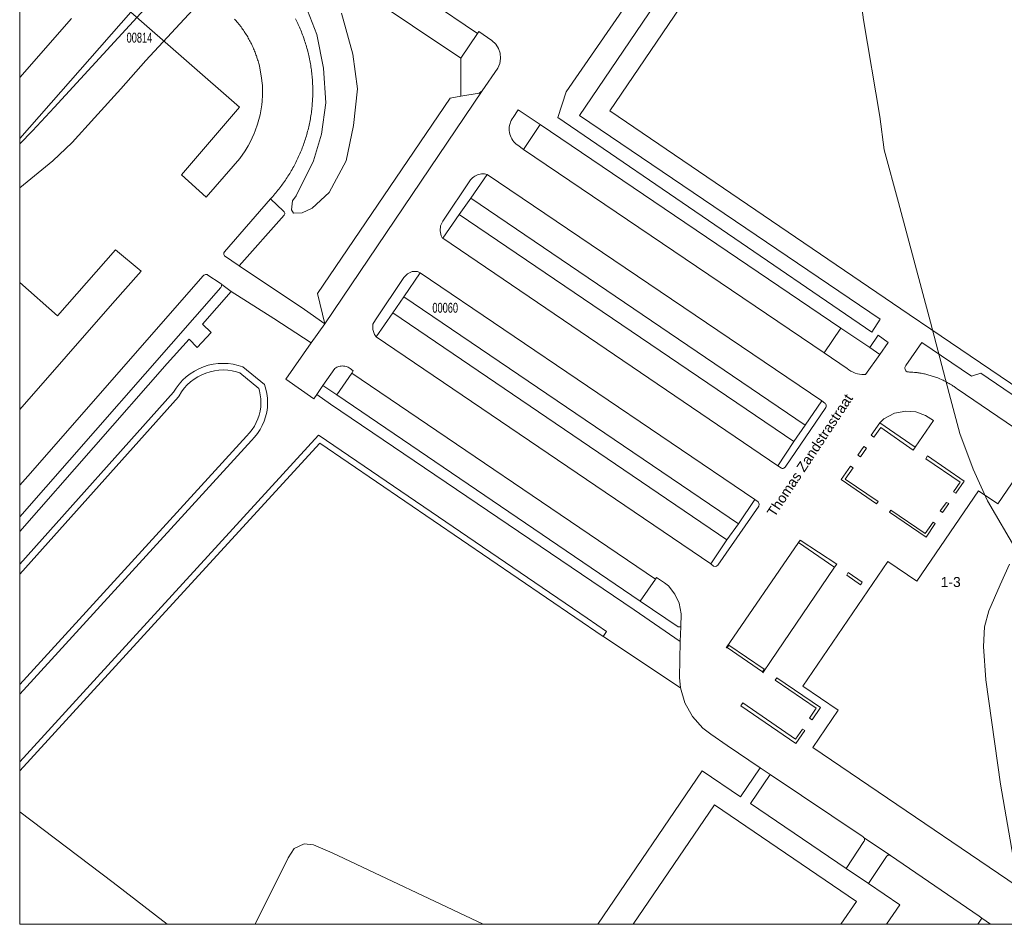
# Model space of a CAD drawing. Header units: metres. Extents: x 172328 to 173045, y 561852 to 562403.
# Tile 1 of 18: x 172328 to 172477, y 561852 to 561989. Entities that reach past the tile are written whole.
import ezdxf
from ezdxf.enums import TextEntityAlignment as Align

# ---------------------------------------------------------------- set-up
doc = ezdxf.new("R2010")
doc.units = ezdxf.units.M
doc.header["$MEASUREMENT"] = 0
for name, color, linetype, lineweight in [('BGT_BTD_groenvoorziening', 7, 'Continuous', 0), ('BGT_NAR_huisnummers', 7, 'Continuous', 0), ('BGT_ORL_straatnamen', 7, 'Continuous', 0), ('BGT_OTD_geslotenverharding', 7, 'Continuous', 0), ('BGT_OTD_onverhard', 7, 'Continuous', 0), ('BGT_OWT_oever_slootkant', 7, 'Continuous', 0), ('BGT_PND_pand', 7, 'Continuous', 0), ('BGT_VGO_haag', 7, 'Continuous', 0), ('BGT_WGD_inrit', 7, 'Continuous', 0), ('BGT_WGD_parkeervlak', 7, 'Continuous', 0), ('BGT_WGD_voetpad', 7, 'Continuous', 0), ('BGT_WTD_waterloop', 7, 'Continuous', 0), ('Lki_G01_perceelgrens', 7, 'Continuous', 0), ('Lki_Z01_perceelnummer', 7, 'Continuous', 0)]:
    doc.layers.add(name, color=color, linetype=linetype, lineweight=lineweight)
doc.styles.add('Style-arial', font='arial.shx')

msp = doc.modelspace()

# ---------------------------------------------------------------- linework, layer by layer
at = {"layer": 'BGT_BTD_groenvoorziening', "color": 7, "linetype": 'Continuous', "lineweight": 0, "flags": 128}
for points in [[(172460.47, 562044.33), (172462.28, 562047.01), (172459.47, 562048.13), (172456.91, 562044.42), (172456.48, 562043.19), (172439.86, 562021.13), (172440.76, 562021.03), (172410.85, 561977.72), (172409.58, 561973.83), (172457.09, 561941.4), (172458.36, 561943.37), (172412.87, 561974.15), (172460.47, 562044.33)], [(172511.05, 561911.26), (172554.35, 561975.08), (172460.78, 562038.66), (172417.46, 561974.85), (172462.7, 561944.04), (172465.99, 561941.83), (172511.05, 561911.26)], [(172400.8, 561982.04), (172400.92, 561982.79), (172400.85, 561983.57), (172400.62, 561984.31), (172400.21, 561984.97), (172399.62, 561985.48), (172397.64, 561986.85), (172397.45, 561986.57), (172394.89, 561982.81), (172394.89, 561977.07), (172397.67, 561977.55), (172398.16, 561977.87), (172400.49, 561981.33), (172400.8, 561982.04)], [(172404.39, 561969.03), (172406.92, 561972.78), (172403.6, 561975.02), (172402.81, 561973.86), (172402.66, 561973.64), (172402.54, 561973.41), (172402.43, 561973.17), (172402.35, 561972.92), (172402.28, 561972.66), (172402.24, 561972.4), (172402.23, 561972.13), (172402.24, 561971.87), (172402.27, 561971.6), (172402.32, 561971.35), (172402.4, 561971.09), (172402.5, 561970.85), (172402.62, 561970.61), (172402.76, 561970.39), (172402.92, 561970.18), (172403.11, 561969.99), (172403.3, 561969.81), (172403.51, 561969.65), (172404.39, 561969.03)], [(172445.28, 561924.82), (172447.01, 561927.32), (172396.42, 561961.65), (172394.67, 561959.16), (172445.28, 561924.82)], [(172328.19, 561929.68), (172342.24, 561945.71), (172346.55, 561950.59), (172342.67, 561953.83), (172333.9, 561943.86), (172328.19, 561948.89), (172328.19, 561929.68)], [(172328.19, 561911.22), (172328.19, 561906.27), (172351.45, 561932.28), (172351.85, 561932.93), (172352.31, 561933.53), (172352.82, 561934.1), (172353.38, 561934.62), (172353.98, 561935.08), (172354.62, 561935.49), (172355.3, 561935.84), (172356, 561936.14), (172356.72, 561936.37), (172357.46, 561936.53), (172358.22, 561936.63), (172358.98, 561936.66), (172359.74, 561936.63), (172360.49, 561936.53), (172361.23, 561936.36), (172361.96, 561936.13), (172365.21, 561933.45), (172365.42, 561932.77), (172365.57, 561932.08), (172365.66, 561931.38), (172365.68, 561930.68), (172365.65, 561929.97), (172365.55, 561929.27), (172365.39, 561928.58), (172365.16, 561927.91), (172364.88, 561927.26), (172364.55, 561926.64), (172364.16, 561926.05), (172363.72, 561925.5), (172363.23, 561924.98), (172328.19, 561886.63), (172328.19, 561876.4), (172339.91, 561889.22), (172373.4, 561925.8), (172373.46, 561925.76), (172414, 561898.1), (172416.96, 561896.08), (172416.45, 561895.34), (172416.53, 561895.28), (172428.13, 561887.56), (172427.97, 561889.13), (172428.11, 561894.59), (172421.15, 561899.38), (172375.2, 561930.48), (172373.11, 561931.95), (172372.67, 561931.31), (172368.46, 561934.25), (172372.26, 561939.75), (172366.61, 561943.43), (172360.17, 561947.53), (172355.84, 561942.58), (172357.17, 561941.32), (172355.04, 561939.06), (172353.8, 561940.3), (172350.49, 561936.65), (172328.19, 561911.22)], [(172435.14, 561909.98), (172436.9, 561912.41), (172386.3, 561946.73), (172384.62, 561944.32), (172435.14, 561909.98)], [(172452.39, 561941.98), (172449.85, 561938.27), (172453.34, 561935.89), (172453.62, 561935.68), (172453.92, 561935.5), (172454.07, 561935.42), (172454.23, 561935.34), (172454.56, 561935.2), (172454.89, 561935.1), (172455.23, 561935.02), (172455.58, 561934.98), (172455.93, 561934.96), (172456.14, 561934.97), (172458.27, 561938), (172456.75, 561939.07), (172452.39, 561941.98)], [(172374.05, 561933.31), (172376.17, 561931.9), (172378.41, 561935.18), (172378.65, 561935.54), (172378.19, 561935.89), (172378.04, 561935.99), (172377.88, 561936.07), (172377.72, 561936.14), (172377.55, 561936.2), (172377.37, 561936.24), (172377.19, 561936.26), (172377.01, 561936.27), (172376.83, 561936.26), (172376.66, 561936.24), (172376.48, 561936.2), (172376.31, 561936.14), (172376.15, 561936.07), (172375.99, 561935.99), (172375.84, 561935.89), (172374.05, 561933.31)], [(172328.19, 561875.03), (172328.19, 561851.81), (172415.65, 561851.81), (172431.42, 561875.03), (172437.23, 561871.1), (172440.21, 561875.5), (172435.19, 561878.88), (172432.73, 561880.55), (172431.51, 561881.5), (172429.94, 561883.24), (172428.8, 561885.31), (172428.13, 561887.56), (172416.53, 561895.28), (172416.45, 561895.34), (172373.56, 561924.6), (172350.24, 561899.11), (172340.5, 561888.47), (172328.19, 561875.03)], [(172435.21, 561893.69), (172435.47, 561894.05), (172440.78, 561890.38), (172440.54, 561890.01), (172440.59, 561889.87), (172441.74, 561891.57), (172451.45, 561905.81), (172451.32, 561905.9), (172446, 561909.57), (172435.04, 561893.64), (172435.21, 561893.69)], [(172428.17, 561896.8), (172428.22, 561898.8), (172427.94, 561900.37), (172427.29, 561901.77), (172426.33, 561902.99), (172425.72, 561903.47), (172424.52, 561904.29), (172424.34, 561904.02), (172422.05, 561900.68), (172427.78, 561896.8), (172428.17, 561896.8)], [(172455.84, 561864.96), (172455.77, 561865.02), (172441.71, 561874.49), (172438.74, 561870.07), (172453.19, 561860.27), (172455.89, 561864.36), (172455.91, 561864.4), (172455.95, 561864.48), (172455.97, 561864.56), (172455.98, 561864.65), (172455.98, 561864.65), (172455.97, 561864.74), (172455.94, 561864.82), (172455.9, 561864.9), (172455.84, 561864.96)], [(172459.31, 561851.81), (172473.11, 561851.81), (172473.72, 561852.73), (172473.29, 561853.02), (172459.9, 561862.22), (172459.83, 561862.25), (172459.74, 561862.28), (172459.66, 561862.28), (172459.58, 561862.28), (172459.52, 561862.26), (172459.44, 561862.22), (172459.38, 561862.17), (172459.32, 561862.11), (172459.29, 561862.05), (172456.59, 561857.97), (172461.32, 561854.76), (172459.31, 561851.81)], [(172475.05, 561851.81), (172475.06, 561851.81), (172475.05, 561851.82), (172475.05, 561851.81)]]:
    msp.add_lwpolyline(points, close=True, dxfattribs=at)
for points in [[(172369.89, 561988.78), (172369.99, 561988.58), (172370.1, 561988.37), (172370.2, 561988.15), (172370.24, 561988.05), (172370.31, 561987.91), (172370.41, 561987.71), (172370.5, 561987.5), (172370.61, 561987.25), (172370.69, 561987.04), (172370.79, 561986.82), (172370.87, 561986.6), (172370.96, 561986.37), (172371.04, 561986.16), (172371.1, 561986), (172371.2, 561985.7), (172371.28, 561985.47), (172371.36, 561985.24), (172371.43, 561985.01), (172371.5, 561984.78), (172371.57, 561984.55), (172371.64, 561984.32), (172371.7, 561984.09), (172371.76, 561983.86), (172371.82, 561983.63), (172371.86, 561983.47), (172371.93, 561983.16), (172371.96, 561983.01), (172372.03, 561982.69), (172372.08, 561982.46), (172372.12, 561982.22), (172372.17, 561981.99), (172372.21, 561981.75), (172372.24, 561981.51), (172372.28, 561981.28), (172372.31, 561981.04), (172372.34, 561980.8), (172372.37, 561980.56), (172372.4, 561980.32), (172372.42, 561980.09), (172372.44, 561979.85), (172372.46, 561979.61), (172372.48, 561979.37), (172372.49, 561979.13), (172372.5, 561978.89), (172372.51, 561978.65), (172372.52, 561978.41), (172372.52, 561978.17), (172372.53, 561977.93), (172372.52, 561977.69), (172372.52, 561977.45), (172372.52, 561977.21), (172372.51, 561976.97), (172372.5, 561976.73), (172372.49, 561976.49), (172372.47, 561976.25), (172372.45, 561976.02), (172372.44, 561975.78), (172372.41, 561975.54), (172372.39, 561975.3), (172372.36, 561975.06), (172372.33, 561974.82), (172372.3, 561974.58), (172372.27, 561974.35), (172372.23, 561974.11), (172372.19, 561973.87), (172372.15, 561973.64), (172372.11, 561973.4), (172372.06, 561973.17), (172372.02, 561972.93), (172371.96, 561972.7), (172371.91, 561972.46), (172371.86, 561972.23), (172371.8, 561972), (172371.74, 561971.76), (172371.68, 561971.53), (172371.61, 561971.3), (172371.55, 561971.07), (172371.48, 561970.84), (172371.41, 561970.61), (172371.33, 561970.39), (172371.26, 561970.16), (172371.18, 561969.93), (172371.1, 561969.71), (172371.02, 561969.48), (172370.93, 561969.26), (172370.84, 561969.03), (172370.75, 561968.81), (172370.66, 561968.59), (172370.57, 561968.37), (172370.47, 561968.15), (172370.37, 561967.93), (172370.27, 561967.71), (172370.17, 561967.5), (172370.07, 561967.28), (172369.96, 561967.06), (172369.85, 561966.85), (172369.74, 561966.64), (172369.63, 561966.43), (172369.51, 561966.22), (172369.39, 561966.01), (172369.27, 561965.8), (172369.15, 561965.59), (172369.03, 561965.39), (172368.9, 561965.18), (172368.77, 561964.98), (172368.64, 561964.78), (172368.51, 561964.58), (172368.38, 561964.38), (172368.24, 561964.18), (172368.11, 561963.99), (172367.96, 561963.79), (172367.82, 561963.6), (172367.68, 561963.41), (172367.53, 561963.22), (172367.39, 561963.03), (172367.24, 561962.84), (172367.09, 561962.65), (172366.93, 561962.47), (172366.78, 561962.29), (172366.62, 561962.1), (172366.46, 561961.92), (172366.3, 561961.74), (172366.14, 561961.57), (172368.08, 561959.67), (172368.17, 561959.6), (172368.24, 561959.49), (172368.27, 561959.37), (172368.27, 561959.27), (172368.24, 561959.16), (172368.18, 561959.06), (172361.4, 561951.41), (172371.25, 561944.82), (172374.35, 561942.66), (172373.23, 561947.25), (172393.31, 561976.79), (172394.89, 561977.07), (172394.89, 561982.81), (172380.28, 561992.67)], [(172336.01, 561988.83), (172328.19, 561979.91), (172328.19, 561979.91), (172328.19, 561970.69), (172344.98, 561989.77), (172361.45, 561975.42), (172352.68, 561965.16), (172356.4, 561961.81), (172360.49, 561966.5), (172361.46, 561967.64), (172362.3, 561968.83), (172362.74, 561969.58), (172363.05, 561970.11), (172363.66, 561971.43), (172363.82, 561971.86), (172364.18, 561972.86), (172364.55, 561974.28), (172364.8, 561975.76), (172364.84, 561976.31), (172364.91, 561977.24), (172364.89, 561978.7), (172364.73, 561980.17), (172364.45, 561981.63), (172364.39, 561981.85), (172364.35, 561982.02), (172364.3, 561982.21), (172364.24, 561982.4), (172364.18, 561982.6), (172364.12, 561982.78), (172364.07, 561982.93), (172364.04, 561983.03), (172363.99, 561983.16), (172363.93, 561983.35), (172363.86, 561983.54), (172363.79, 561983.72), (172363.72, 561983.9), (172363.64, 561984.09), (172363.57, 561984.26), (172363.48, 561984.45), (172363.4, 561984.64), (172363.34, 561984.76), (172363.29, 561984.87), (172363.23, 561984.99), (172363.14, 561985.17), (172363.05, 561985.35), (172362.96, 561985.52), (172362.86, 561985.7), (172362.77, 561985.86), (172362.67, 561986.03), (172362.57, 561986.2), (172362.45, 561986.4), (172362.36, 561986.55), (172362.3, 561986.63), (172362.25, 561986.72), (172362.14, 561986.88), (172362.02, 561987.06), (172361.96, 561987.15), (172361.9, 561987.23), (172361.79, 561987.39), (172361.67, 561987.55), (172361.57, 561987.68), (172361.42, 561987.87), (172361.3, 561988.03), (172361.21, 561988.14), (172361.05, 561988.33), (172360.92, 561988.49), (172360.78, 561988.64), (172360.69, 561988.74)], [(172371.72, 561990.02), (172373.11, 561986.39), (172374.13, 561981.33), (172374.49, 561976.08), (172373.82, 561971.34), (172372.63, 561967.28), (172369.99, 561961.99), (172369.43, 561961.23), (172369.32, 561959.89), (172369.59, 561959.38), (172370.89, 561959.42), (172372.43, 561960.13), (172375, 561962.5), (172377.56, 561967.32), (172378.67, 561972.65), (172379.26, 561978.21), (172378.59, 561983.42), (172376.86, 561989.62)], [(172376.86, 561989.62), (172378.59, 561983.42), (172379.26, 561978.21), (172378.67, 561972.65), (172377.56, 561967.32), (172375, 561962.5), (172372.43, 561960.13), (172370.89, 561959.42), (172369.59, 561959.38), (172369.32, 561959.89), (172369.43, 561961.23), (172369.99, 561961.99), (172372.63, 561967.28), (172373.82, 561971.34), (172374.49, 561976.08), (172374.13, 561981.33), (172373.11, 561986.39), (172371.72, 561990.02)], [(172502.96, 561915.18), (172473.58, 561935.18), (172472.13, 561934.71), (172464.62, 561939.82), (172462.24, 561936.35), (172462.17, 561936.26), (172462.12, 561936.15), (172462.09, 561936.03), (172462.08, 561935.9), (172462.11, 561935.8), (172462.15, 561935.65), (172462.21, 561935.55), (172462.21, 561935.55), (172462.28, 561935.46), (172462.41, 561935.37), (172462.6, 561935.36), (172462.77, 561935.35), (172462.89, 561935.35), (172463.01, 561935.34), (172463.12, 561935.33), (172463.3, 561935.32), (172463.53, 561935.3), (172463.65, 561935.29), (172463.82, 561935.27), (172463.94, 561935.26), (172464.05, 561935.24), (172464.23, 561935.22), (172464.34, 561935.2), (172464.52, 561935.17), (172464.69, 561935.14), (172464.92, 561935.09), (172465.04, 561935.07), (172465.26, 561935.01), (172465.38, 561934.99), (172465.55, 561934.94), (172465.72, 561934.9), (172465.89, 561934.85), (172466.05, 561934.8), (172466.22, 561934.75), (172466.39, 561934.69), (172466.55, 561934.64), (172466.72, 561934.58), (172466.89, 561934.51), (172467.05, 561934.45), (172467.27, 561934.36), (172467.37, 561934.32), (172467.59, 561934.22), (172467.69, 561934.17), (172467.85, 561934.1), (172468.01, 561934.02), (172468.22, 561933.91), (172468.32, 561933.86), (172468.48, 561933.78), (172468.63, 561933.69), (172468.78, 561933.6), (172468.94, 561933.51), (172469.14, 561933.39), (172469.3, 561933.29), (172469.39, 561933.23), (172469.53, 561933.14), (172469.63, 561933.06), (172469.72, 561933), (172469.82, 561932.93), (172469.96, 561932.83), (172500.73, 561911.89)]]:
    msp.add_lwpolyline(points, dxfattribs=at)
at = {"layer": 'BGT_OTD_geslotenverharding', "color": 7, "linetype": 'Continuous', "lineweight": 0, "flags": 128}
for points in [[(172328.19, 561991.52), (172328.19, 561979.91), (172336.01, 561988.83)], [(172360.69, 561988.74), (172360.78, 561988.64), (172360.92, 561988.49), (172361.05, 561988.33), (172361.21, 561988.14), (172361.3, 561988.03), (172361.42, 561987.87), (172361.57, 561987.68), (172361.67, 561987.55), (172361.79, 561987.39), (172361.9, 561987.23), (172361.96, 561987.15), (172362.02, 561987.06), (172362.14, 561986.88), (172362.25, 561986.72), (172362.3, 561986.63), (172362.36, 561986.55), (172362.45, 561986.4), (172362.57, 561986.2), (172362.67, 561986.03), (172362.77, 561985.86), (172362.86, 561985.7), (172362.96, 561985.52), (172363.05, 561985.35), (172363.14, 561985.17), (172363.23, 561984.99), (172363.29, 561984.87), (172363.34, 561984.76), (172363.4, 561984.64), (172363.48, 561984.45), (172363.57, 561984.26), (172363.64, 561984.09), (172363.72, 561983.9), (172363.79, 561983.72), (172363.86, 561983.54), (172363.93, 561983.35), (172363.99, 561983.16), (172364.04, 561983.03), (172364.07, 561982.93), (172364.12, 561982.78), (172364.18, 561982.6), (172364.24, 561982.4), (172364.3, 561982.21), (172364.35, 561982.02), (172364.39, 561981.85), (172364.45, 561981.63), (172364.73, 561980.17), (172364.89, 561978.7), (172364.91, 561977.24), (172364.84, 561976.31), (172364.8, 561975.76), (172364.55, 561974.28), (172364.18, 561972.86), (172363.82, 561971.86), (172363.66, 561971.43), (172363.05, 561970.11), (172362.74, 561969.58), (172362.3, 561968.83), (172361.46, 561967.64), (172360.49, 561966.5), (172356.4, 561961.81), (172352.68, 561965.16), (172361.45, 561975.42), (172344.98, 561989.77), (172328.19, 561970.69), (172328.19, 561948.89), (172333.9, 561943.86), (172342.67, 561953.83), (172346.55, 561950.59), (172342.24, 561945.71), (172328.19, 561929.68), (172328.19, 561918.23), (172329.4, 561919.61), (172355.95, 561949.89), (172356.06, 561950.01), (172356.17, 561950.07), (172356.29, 561950.1), (172356.41, 561950.1), (172356.53, 561950.08), (172356.64, 561950.02), (172358.53, 561948.77), (172358.66, 561948.67), (172358.74, 561948.61), (172360.17, 561947.53), (172366.61, 561943.43), (172372.26, 561939.75), (172374.35, 561942.66), (172371.25, 561944.82), (172361.4, 561951.41), (172359.15, 561952.94), (172359.06, 561953.14), (172359.07, 561953.36), (172359.17, 561953.55), (172366.14, 561961.57), (172366.3, 561961.74), (172366.46, 561961.92), (172366.62, 561962.1), (172366.78, 561962.29), (172366.93, 561962.47), (172367.09, 561962.65), (172367.24, 561962.84), (172367.39, 561963.03), (172367.53, 561963.22), (172367.68, 561963.41), (172367.82, 561963.6), (172367.96, 561963.79), (172368.11, 561963.99), (172368.24, 561964.18), (172368.38, 561964.38), (172368.51, 561964.58), (172368.64, 561964.78), (172368.77, 561964.98), (172368.9, 561965.18), (172369.03, 561965.39), (172369.15, 561965.59), (172369.27, 561965.8), (172369.39, 561966.01), (172369.51, 561966.22), (172369.63, 561966.43), (172369.74, 561966.64), (172369.85, 561966.85), (172369.96, 561967.06), (172370.07, 561967.28), (172370.17, 561967.5), (172370.27, 561967.71), (172370.37, 561967.93), (172370.47, 561968.15), (172370.57, 561968.37), (172370.66, 561968.59), (172370.75, 561968.81), (172370.84, 561969.03), (172370.93, 561969.26), (172371.02, 561969.48), (172371.1, 561969.71), (172371.18, 561969.93), (172371.26, 561970.16), (172371.33, 561970.39), (172371.41, 561970.61), (172371.48, 561970.84), (172371.55, 561971.07), (172371.61, 561971.3), (172371.68, 561971.53), (172371.74, 561971.76), (172371.8, 561972), (172371.86, 561972.23), (172371.91, 561972.46), (172371.96, 561972.7), (172372.02, 561972.93), (172372.06, 561973.17), (172372.11, 561973.4), (172372.15, 561973.64), (172372.19, 561973.87), (172372.23, 561974.11), (172372.27, 561974.35), (172372.3, 561974.58), (172372.33, 561974.82), (172372.36, 561975.06), (172372.39, 561975.3), (172372.41, 561975.54), (172372.44, 561975.78), (172372.45, 561976.02), (172372.47, 561976.25), (172372.49, 561976.49), (172372.5, 561976.73), (172372.51, 561976.97), (172372.52, 561977.21), (172372.52, 561977.45), (172372.52, 561977.69), (172372.53, 561977.93), (172372.52, 561978.17), (172372.52, 561978.41), (172372.51, 561978.65), (172372.5, 561978.89), (172372.49, 561979.13), (172372.48, 561979.37), (172372.46, 561979.61), (172372.44, 561979.85), (172372.42, 561980.09), (172372.4, 561980.32), (172372.37, 561980.56), (172372.34, 561980.8), (172372.31, 561981.04), (172372.28, 561981.28), (172372.24, 561981.51), (172372.21, 561981.75), (172372.17, 561981.99), (172372.12, 561982.22), (172372.08, 561982.46), (172372.03, 561982.69), (172371.96, 561983.01), (172371.93, 561983.16), (172371.86, 561983.47), (172371.82, 561983.63), (172371.76, 561983.86), (172371.7, 561984.09), (172371.64, 561984.32), (172371.57, 561984.55), (172371.5, 561984.78), (172371.43, 561985.01), (172371.36, 561985.24), (172371.28, 561985.47), (172371.2, 561985.7), (172371.1, 561986), (172371.04, 561986.16), (172370.96, 561986.37), (172370.87, 561986.6), (172370.79, 561986.82), (172370.69, 561987.04), (172370.61, 561987.25), (172370.5, 561987.5), (172370.41, 561987.71), (172370.31, 561987.91), (172370.24, 561988.05), (172370.2, 561988.15), (172370.1, 561988.37), (172369.99, 561988.58), (172369.89, 561988.78)]]:
    msp.add_lwpolyline(points, dxfattribs=at)
at = {"layer": 'BGT_OTD_onverhard', "color": 7, "linetype": 'Continuous', "lineweight": 0, "flags": 128}
for points in [[(172463.63, 561923.98), (172458.31, 561927.67), (172456.97, 561925.78), (172457.39, 561925.51), (172458.42, 561926.95), (172463.35, 561923.54), (172463.63, 561923.98)], [(172455.86, 561924.1), (172454.95, 561922.77), (172455.38, 561922.52), (172456.27, 561923.84), (172455.86, 561924.1)], [(172465.51, 561922.65), (172465.22, 561922.24), (172470.42, 561918.68), (172469.45, 561917.24), (172469.79, 561917.03), (172471.03, 561918.86), (172465.51, 561922.65)], [(172453.85, 561921.12), (172452.42, 561919.09), (172457.79, 561915.43), (172458.03, 561915.76), (172453.06, 561919.15), (172454.26, 561920.84), (172453.85, 561921.12)], [(172468.35, 561915.63), (172467.43, 561914.34), (172467.79, 561914.11), (172468.71, 561915.44), (172468.35, 561915.63)], [(172459.95, 561914.48), (172459.73, 561914.14), (172465.27, 561910.36), (172466.67, 561912.43), (172466.33, 561912.65), (172465.15, 561910.93), (172459.95, 561914.48)], [(172446, 561909.57), (172451.32, 561905.9), (172451.45, 561905.81), (172451.77, 561906.28), (172446.24, 561909.9), (172446, 561909.57)], [(172453.5, 561905.01), (172453.31, 561904.64), (172455.37, 561903.18), (172455.59, 561903.54), (172453.5, 561905.01)], [(172440.54, 561890.01), (172440.78, 561890.38), (172435.47, 561894.05), (172435.21, 561893.69), (172440.54, 561890.01)], [(172442.7, 561889.08), (172442.46, 561888.74), (172448.68, 561884.53), (172447.64, 561882.99), (172448.03, 561882.73), (172449.3, 561884.61), (172442.7, 561889.08)], [(172437.54, 561885.3), (172437.24, 561884.87), (172445.58, 561879.17), (172446.92, 561881.11), (172446.57, 561881.35), (172445.53, 561879.84), (172437.54, 561885.3)], [(172421, 561851.81), (172452.4, 561851.81), (172454.75, 561855.27), (172433.28, 561869.89), (172421, 561851.81)]]:
    msp.add_lwpolyline(points, close=True, dxfattribs=at)
at = {"layer": 'BGT_OWT_oever_slootkant', "color": 7, "linetype": 'Continuous', "lineweight": 0, "flags": 128}
msp.add_lwpolyline([(172328.19, 561906.27), (172328.19, 561904.77), (172352.19, 561931.62), (172352.3, 561931.75), (172352.68, 561932.36), (172353.08, 561932.9), (172353.53, 561933.39), (172354.03, 561933.85), (172354.56, 561934.26), (172355.12, 561934.63), (172355.72, 561934.94), (172356.34, 561935.2), (172356.98, 561935.4), (172357.64, 561935.54), (172358.3, 561935.63), (172358.98, 561935.66), (172359.65, 561935.63), (172360.31, 561935.54), (172360.97, 561935.39), (172361.47, 561935.23), (172364.35, 561932.87), (172364.45, 561932.52), (172364.58, 561931.92), (172364.66, 561931.3), (172364.68, 561930.68), (172364.65, 561930.07), (172364.56, 561929.45), (172364.42, 561928.85), (172364.23, 561928.26), (172363.98, 561927.7), (172363.69, 561927.15), (172363.35, 561926.64), (172362.96, 561926.15), (172362.51, 561925.67), (172328.19, 561888.11), (172328.19, 561886.63), (172363.23, 561924.98), (172363.72, 561925.5), (172364.16, 561926.05), (172364.55, 561926.64), (172364.88, 561927.26), (172365.16, 561927.91), (172365.39, 561928.58), (172365.55, 561929.27), (172365.65, 561929.97), (172365.68, 561930.68), (172365.66, 561931.38), (172365.57, 561932.08), (172365.42, 561932.77), (172365.21, 561933.45), (172361.96, 561936.13), (172361.23, 561936.36), (172360.49, 561936.53), (172359.74, 561936.63), (172358.98, 561936.66), (172358.22, 561936.63), (172357.46, 561936.53), (172356.72, 561936.37), (172356, 561936.14), (172355.3, 561935.84), (172354.62, 561935.49), (172353.98, 561935.08), (172353.38, 561934.62), (172352.82, 561934.1), (172352.31, 561933.53), (172351.85, 561932.93), (172351.45, 561932.28), (172328.19, 561906.27)], close=True, dxfattribs=at)
at = {"layer": 'BGT_PND_pand', "color": 12, "linetype": 'Continuous', "lineweight": 0, "flags": 128}
msp.add_lwpolyline([(172494.57, 561851.81), (172523.08, 561851.81), (172536.34, 561871.33), (172539.1, 561870.49), (172542.13, 561874.96), (172495.85, 561906.4), (172496.64, 561907.57), (172478.98, 561919.56), (172476.14, 561915.39), (172473.19, 561917.39), (172463.9, 561903.71), (172459.49, 561906.71), (172446.65, 561887.81), (172451.96, 561884.2), (172448.14, 561878.57), (172487.53, 561851.81), (172487.8, 561851.81), (172489.96, 561854.99), (172493.52, 561852.58), (172493.94, 561853.2), (172495.02, 561852.47), (172494.57, 561851.81)], close=True, dxfattribs=at)
at = {"layer": 'BGT_VGO_haag', "color": 7, "linetype": 'Continuous', "lineweight": 0, "flags": 128}
for points in [[(172458.31, 561927.67), (172457.94, 561927.15), (172456.97, 561925.78), (172457.39, 561925.51), (172458.42, 561926.95), (172463.35, 561923.54), (172463.63, 561923.98), (172458.31, 561927.67)], [(172455.38, 561922.52), (172456.27, 561923.84), (172455.86, 561924.1), (172454.95, 561922.77), (172455.38, 561922.52)], [(172469.45, 561917.24), (172469.79, 561917.03), (172471.03, 561918.86), (172465.51, 561922.65), (172465.22, 561922.24), (172470.42, 561918.68), (172469.45, 561917.24)], [(172452.42, 561919.09), (172457.79, 561915.43), (172458.03, 561915.76), (172453.06, 561919.15), (172454.26, 561920.84), (172453.85, 561921.12), (172452.42, 561919.09)], [(172467.43, 561914.34), (172467.79, 561914.11), (172468.71, 561915.44), (172468.35, 561915.63), (172467.43, 561914.34)], [(172465.15, 561910.93), (172459.95, 561914.48), (172459.73, 561914.14), (172465.27, 561910.36), (172466.67, 561912.43), (172466.33, 561912.65), (172465.15, 561910.93)], [(172446, 561909.57), (172451.32, 561905.9), (172451.45, 561905.81), (172451.77, 561906.28), (172446.24, 561909.9), (172446, 561909.57)], [(172455.37, 561903.18), (172455.59, 561903.54), (172453.5, 561905.01), (172453.31, 561904.64), (172455.37, 561903.18)], [(172440.54, 561890.01), (172440.78, 561890.38), (172435.47, 561894.05), (172435.21, 561893.69), (172440.54, 561890.01)], [(172448.68, 561884.53), (172447.64, 561882.99), (172448.03, 561882.73), (172449.3, 561884.61), (172442.7, 561889.08), (172442.46, 561888.74), (172448.68, 561884.53)], [(172445.53, 561879.84), (172437.54, 561885.3), (172437.24, 561884.87), (172445.58, 561879.17), (172446.92, 561881.11), (172446.57, 561881.35), (172445.53, 561879.84)]]:
    msp.add_lwpolyline(points, close=True, dxfattribs=at)
at = {"layer": 'BGT_WGD_inrit', "color": 7, "linetype": 'Continuous', "lineweight": 0, "flags": 128}
msp.add_lwpolyline([(172453.19, 561860.27), (172456.59, 561857.97), (172459.29, 561862.05), (172459.32, 561862.11), (172459.38, 561862.17), (172459.44, 561862.22), (172459.52, 561862.26), (172459.58, 561862.28), (172459.66, 561862.28), (172459.74, 561862.28), (172459.83, 561862.25), (172455.84, 561864.96), (172455.9, 561864.9), (172455.94, 561864.82), (172455.97, 561864.74), (172455.98, 561864.65), (172455.98, 561864.65), (172455.97, 561864.56), (172455.95, 561864.48), (172455.91, 561864.4), (172455.89, 561864.36), (172453.19, 561860.27)], close=True, dxfattribs=at)
at = {"layer": 'BGT_WGD_parkeervlak', "color": 7, "linetype": 'Continuous', "lineweight": 0, "flags": 128}
for points in [[(172397.45, 561986.57), (172382.8, 561996.5), (172380.28, 561992.67), (172394.89, 561982.81), (172397.45, 561986.57)], [(172374.35, 561942.66), (172398.16, 561977.87), (172397.67, 561977.55), (172394.89, 561977.07), (172393.31, 561976.79), (172373.23, 561947.25), (172374.35, 561942.66)], [(172404.39, 561969.03), (172449.85, 561938.27), (172452.39, 561941.98), (172406.92, 561972.78), (172404.39, 561969.03)], [(172398.9, 561965.25), (172396.42, 561961.65), (172447.01, 561927.32), (172449.49, 561931.01), (172398.9, 561965.25)], [(172442.84, 561921.18), (172445.28, 561924.82), (172394.67, 561959.16), (172392.21, 561955.58), (172442.84, 561921.18)], [(172388.76, 561950.38), (172386.3, 561946.73), (172436.9, 561912.41), (172439.36, 561916.07), (172388.76, 561950.38)], [(172432.7, 561906.33), (172435.14, 561909.98), (172384.62, 561944.32), (172382.12, 561940.66), (172432.7, 561906.33)], [(172378.41, 561935.18), (172376.17, 561931.9), (172422.05, 561900.68), (172424.34, 561904.02), (172378.41, 561935.18)]]:
    msp.add_lwpolyline(points, close=True, dxfattribs=at)
at = {"layer": 'BGT_WGD_voetpad', "color": 7, "linetype": 'Continuous', "lineweight": 0, "flags": 128}
for points in [[(172392.21, 561955.58), (172394.67, 561959.16), (172396.42, 561961.65), (172398.9, 561965.25), (172398.69, 561965.29), (172398.48, 561965.31), (172398.27, 561965.32), (172398.05, 561965.31), (172397.84, 561965.28), (172397.63, 561965.23), (172397.43, 561965.16), (172397.23, 561965.08), (172397.04, 561964.98), (172396.86, 561964.86), (172396.69, 561964.73), (172396.53, 561964.58), (172396.39, 561964.42), (172392.18, 561958.18), (172391.84, 561957.49), (172391.77, 561956.71), (172391.94, 561955.94), (172392.1, 561955.67), (172392.21, 561955.58)], [(172366.14, 561961.57), (172359.17, 561953.55), (172359.07, 561953.36), (172359.06, 561953.14), (172359.15, 561952.94), (172361.4, 561951.41), (172368.18, 561959.06), (172368.24, 561959.16), (172368.27, 561959.27), (172368.27, 561959.37), (172368.24, 561959.49), (172368.17, 561959.6), (172368.08, 561959.67), (172366.14, 561961.57)], [(172382.12, 561940.66), (172384.62, 561944.32), (172386.3, 561946.73), (172388.76, 561950.38), (172388.37, 561950.56), (172387.56, 561950.57), (172386.83, 561950.23), (172386.29, 561949.67), (172381.98, 561943.27), (172381.62, 561942.57), (172381.58, 561941.79), (172381.83, 561941.05), (172381.99, 561940.82), (172382.12, 561940.66)], [(172328.19, 561918.23), (172328.19, 561913.44), (172358.62, 561948.15), (172358.69, 561948.33), (172358.69, 561948.5), (172358.74, 561948.61), (172358.66, 561948.67), (172358.53, 561948.77), (172356.64, 561950.02), (172356.53, 561950.08), (172356.41, 561950.1), (172356.29, 561950.1), (172356.17, 561950.07), (172356.06, 561950.01), (172355.95, 561949.89), (172329.4, 561919.61), (172328.19, 561918.23)], [(172328.19, 561913.44), (172328.19, 561911.22), (172350.49, 561936.65), (172353.8, 561940.3), (172355.04, 561939.06), (172357.17, 561941.32), (172355.84, 561942.58), (172360.17, 561947.53), (172358.74, 561948.61), (172358.69, 561948.5), (172358.69, 561948.33), (172358.62, 561948.15), (172328.19, 561913.44)], [(172456.75, 561939.07), (172458.27, 561938), (172459.56, 561939.84), (172458.05, 561940.91), (172456.75, 561939.07)], [(172373.11, 561931.95), (172375.2, 561930.48), (172421.15, 561899.38), (172428.11, 561894.59), (172428.17, 561896.8), (172427.78, 561896.8), (172422.05, 561900.68), (172376.17, 561931.9), (172374.05, 561933.31), (172373.11, 561931.95)], [(172442.84, 561921.18), (172443.41, 561920.79), (172443.53, 561920.77), (172443.66, 561920.78), (172443.78, 561920.81), (172443.89, 561920.89), (172443.98, 561920.98), (172450.1, 561930.01), (172450.16, 561930.12), (172450.18, 561930.24), (172450.18, 561930.36), (172450.14, 561930.47), (172450.08, 561930.58), (172449.99, 561930.66), (172449.49, 561931.01), (172447.01, 561927.32), (172445.28, 561924.82), (172442.84, 561921.18)], [(172458.31, 561927.67), (172463.63, 561923.98), (172466.41, 561928.03), (172465.21, 561928.77), (172463.72, 561929.31), (172462.23, 561929.42), (172460.49, 561929.11), (172458.89, 561928.28), (172458.31, 561927.67)], [(172328.19, 561876.4), (172328.19, 561875.03), (172340.5, 561888.47), (172350.24, 561899.11), (172373.56, 561924.6), (172416.45, 561895.34), (172416.96, 561896.08), (172414, 561898.1), (172373.46, 561925.76), (172373.4, 561925.8), (172339.91, 561889.22), (172328.19, 561876.4)], [(172432.7, 561906.33), (172433.15, 561905.98), (172433.5, 561905.91), (172433.8, 561906.16), (172439.98, 561915.08), (172440.03, 561915.36), (172439.9, 561915.71), (172439.36, 561916.07), (172436.9, 561912.41), (172435.14, 561909.98), (172432.7, 561906.33)], [(172415.65, 561851.81), (172421, 561851.81), (172433.28, 561869.89), (172454.75, 561855.27), (172452.4, 561851.81), (172459.31, 561851.81), (172461.32, 561854.76), (172456.59, 561857.97), (172453.19, 561860.27), (172438.74, 561870.07), (172441.71, 561874.49), (172440.21, 561875.5), (172437.23, 561871.1), (172431.42, 561875.03), (172415.65, 561851.81)], [(172475.05, 561851.81), (172475.05, 561851.82), (172473.72, 561852.73), (172473.11, 561851.81), (172475.05, 561851.81)]]:
    msp.add_lwpolyline(points, close=True, dxfattribs=at)
at = {"layer": 'BGT_WTD_waterloop', "color": 7, "linetype": 'Continuous', "lineweight": 0, "flags": 128}
msp.add_lwpolyline([(172328.19, 561904.77), (172328.19, 561888.11), (172362.51, 561925.67), (172362.96, 561926.15), (172363.35, 561926.64), (172363.69, 561927.15), (172363.98, 561927.7), (172364.23, 561928.26), (172364.42, 561928.85), (172364.56, 561929.45), (172364.65, 561930.07), (172364.68, 561930.68), (172364.66, 561931.3), (172364.58, 561931.92), (172364.45, 561932.52), (172364.35, 561932.87), (172361.47, 561935.23), (172360.97, 561935.39), (172360.31, 561935.54), (172359.65, 561935.63), (172358.98, 561935.66), (172358.3, 561935.63), (172357.64, 561935.54), (172356.98, 561935.4), (172356.34, 561935.2), (172355.72, 561934.94), (172355.12, 561934.63), (172354.56, 561934.26), (172354.03, 561933.85), (172353.53, 561933.39), (172353.08, 561932.9), (172352.68, 561932.36), (172352.3, 561931.75), (172352.19, 561931.62), (172328.19, 561904.77)], close=True, dxfattribs=at)
at = {"layer": 'Lki_G01_perceelgrens', "color": 226, "linetype": 'Continuous', "lineweight": 0, "flags": 128}
for points in [[(172328.19, 562021.71), (172328.19, 561969.88), (172330.12, 561971.83), (172333.41, 561975.38), (172350.49, 561994.04)], [(172479.08, 561908.2), (172474.57, 561915.89), (172472.4, 561920.65), (172470.39, 561926.05), (172468.75, 561932.12), (172465.96, 561942.89), (172461.09, 561961.02), (172458.92, 561968.97), (172458.27, 561973.99), (172455.84, 561988.62), (172454.04, 562001.88)], [(172350.49, 561994.04), (172333.41, 561975.38), (172330.12, 561971.83), (172328.19, 561969.88), (172328.19, 561969.88), (172328.19, 561963.2), (172333.18, 561967.31), (172336.13, 561970.09), (172339.49, 561973.82), (172343.49, 561978.18), (172347.26, 561982.46), (172358.24, 561994.38)], [(172358.24, 561994.38), (172347.26, 561982.46), (172343.49, 561978.18), (172339.49, 561973.82), (172336.13, 561970.09), (172333.18, 561967.31), (172328.19, 561963.2), (172328.19, 561963.2), (172328.19, 561868.82), (172342.35, 561858.16), (172350.5, 561851.81), (172363.81, 561851.81), (172368.79, 561861.89), (172369.71, 561863.28), (172371.21, 561863.97), (172372.61, 561863.81), (172375.47, 561862.62), (172398.28, 561851.81), (172479.66, 561851.81)], [(172477.92, 561906.28), (172476.47, 561903.14), (172474.78, 561899.21), (172474.13, 561896.83), (172473.97, 561893.82), (172474.3, 561888.78), (172476.55, 561873), (172478.64, 561860.81)], [(172478.64, 561860.81), (172476.55, 561873), (172474.3, 561888.78), (172473.97, 561893.82), (172474.13, 561896.83), (172474.78, 561899.21), (172476.47, 561903.14), (172477.92, 561906.28)]]:
    msp.add_lwpolyline(points, dxfattribs=at)
for points in [[(172328.19, 561868.82), (172328.19, 561851.81), (172350.5, 561851.81), (172342.35, 561858.16), (172328.19, 561868.82)], [(172398.28, 561851.81), (172375.47, 561862.62), (172372.61, 561863.81), (172371.21, 561863.97), (172369.71, 561863.28), (172368.79, 561861.89), (172363.81, 561851.81), (172398.28, 561851.81)]]:
    msp.add_lwpolyline(points, close=True, dxfattribs=at)

# ---------------------------------------------------------------- texts
at = {"layer": 'BGT_NAR_huisnummers', "color": 7, "linetype": 'Continuous', "lineweight": 0, "style": 'Style-arial'}
msp.add_text('1-3', height=1.5, rotation=0, dxfattribs=at).set_placement((172469.01, 561903.59), align=Align.MIDDLE_CENTER)
at = {"layer": 'BGT_ORL_straatnamen', "color": 7, "linetype": 'Continuous', "lineweight": 0, "style": 'Style-arial'}
msp.add_text('Thomas Zandstrastraat', height=1.5, rotation=56.6, dxfattribs=at).set_placement((172442.36, 561913.3))
at = {"layer": 'Lki_Z01_perceelnummer', "color": 226, "linetype": 'Continuous', "lineweight": 0, "style": 'Style-arial', "width": 0.666667}
for s, rotation, p in [('00814', 360, (172346.3, 561985.93)), ('00060', 0, (172392.55, 561945.07))]:
    msp.add_text(s, height=1.5, rotation=rotation, dxfattribs=at).set_placement(p, align=Align.MIDDLE_CENTER)

doc.saveas('drawing.dxf')
